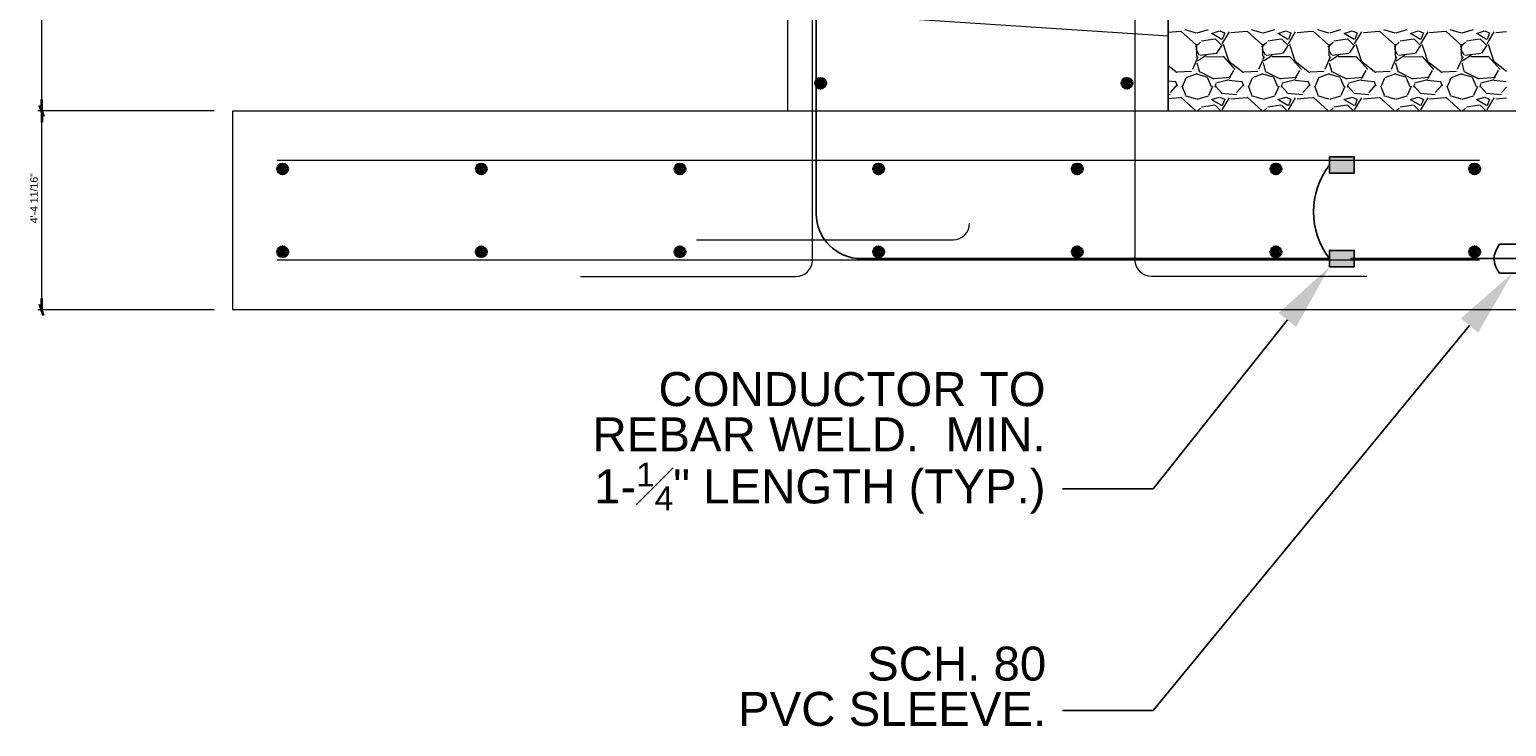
# Model space of a CAD drawing. Header units: inches. Extents: x 577 to 9538, y 274 to 2902.
# Tile 1 of 16: x 688 to 1080, y 305 to 490. Entities that reach past the tile are written whole.
import ezdxf
from ezdxf import colors
from ezdxf.entities.mleader import LeaderData, LeaderLine
from ezdxf.math import Vec2, Vec3

# ---------------------------------------------------------------- set-up
doc = ezdxf.new("R2010")
doc.units = ezdxf.units.IN
doc.header["$MEASUREMENT"] = 0
for name, color, linetype, lineweight in [('E-ANNO-TEXT', 7, 'Continuous', 25), ('E-DETL-GRPH', 7, 'Continuous', 35), ('S-301 Building Sections [E-201 Reference]$0$G-ELECT-REF', 253, 'Continuous', 9)]:
    doc.layers.add(name, color=color, linetype=linetype, lineweight=lineweight)
doc.styles.add("S-301 Building Sections [E-201 Reference]$0$3 4 1'-0", font='arial.ttf', dxfattribs={"height": 2})
doc.styles.get("Standard").update_dxf_attribs({"font": 'arial.ttf'})

# ---------------------------------------------------------------- blocks, each defined once
blk = doc.blocks.new('S-301 Building Sections [E-201 Reference]')
at = {"color": 9, "linetype": 'ByBlock', "lineweight": -2}
for p, q in [((639.932, 240.605), (639.704, 241.289)), ((639.704, 241.289), (639.932, 240.605)), ((639.818, 240.947), (639.818, 241.63)), ((639.818, 240.947), (639.818, 240.264)), ((639.932, 228.605), (639.704, 229.289)), ((639.818, 228.947), (639.818, 229.63))]:
    blk.add_line(p, q, dxfattribs=at)
at = {"color": 9}
for centre, radius in [((686.868, 242.618), 0.312), ((686.868, 242.618), 0.188), ((686.868, 242.618), 0.0625), ((705.368, 242.618), 0.312), ((705.368, 242.618), 0.188), ((705.368, 242.618), 0.0625), ((654.368, 237.447), 0.312), ((654.368, 237.447), 0.188), ((654.368, 237.447), 0.0625), ((666.368, 237.447), 0.312), ((666.368, 237.447), 0.188), ((666.368, 237.447), 0.0625), ((678.368, 237.447), 0.312), ((678.368, 237.447), 0.188), ((678.368, 237.447), 0.0625), ((690.368, 237.447), 0.312), ((690.368, 237.447), 0.188), ((690.368, 237.447), 0.0625), ((702.368, 237.447), 0.312), ((702.368, 237.447), 0.188), ((702.368, 237.447), 0.0625), ((714.368, 237.447), 0.312), ((714.368, 237.447), 0.188), ((714.368, 237.447), 0.0625), ((726.368, 237.447), 0.312), ((726.368, 237.447), 0.188), ((726.368, 237.447), 0.0625), ((654.368, 232.447), 0.313), ((654.368, 232.447), 0.188), ((654.368, 232.447), 0.0625), ((666.368, 232.447), 0.313), ((666.368, 232.447), 0.188), ((666.368, 232.447), 0.0625), ((678.368, 232.447), 0.313), ((678.368, 232.447), 0.188), ((678.368, 232.447), 0.0625), ((690.368, 232.447), 0.313), ((690.368, 232.447), 0.188), ((690.368, 232.447), 0.0625), ((702.368, 232.447), 0.313), ((702.368, 232.447), 0.188), ((702.368, 232.447), 0.0625), ((714.368, 232.447), 0.313), ((714.368, 232.447), 0.188), ((714.368, 232.447), 0.0625), ((726.368, 232.447), 0.313), ((726.368, 232.447), 0.188), ((726.368, 232.447), 0.0625)]:
    blk.add_circle(centre, radius, dxfattribs=at)
at = {"layer": 'S-301 Building Sections [E-201 Reference]$0$G-ELECT-REF', "color": 9}
for p, q in [((684.868, 258.947), (684.868, 240.947)), ((707.868, 240.947), (707.868, 258.947)), ((639.818, 241.63), (639.818, 258.264)), ((686.368, 231.947), (686.368, 257.772)), ((705.868, 231.947), (705.868, 257.772)), ((684.868, 246.989), (707.868, 245.489)), ((707.868, 246.994), (707.868, 245.489)), ((707.868, 245.489), (707.868, 240.947)), ((650.229, 240.947), (639.59, 240.947)), ((650.229, 240.947), (639.59, 240.947)), ((707.868, 240.947), (729.368, 240.947)), ((639.818, 229.63), (639.818, 240.264)), ((726.669, 237.947), (654.052, 237.947)), ((679.368, 233.173), (694.868, 233.173)), ((726.669, 231.947), (654.052, 231.947)), ((672.368, 230.947), (685.368, 230.947)), ((719.868, 230.947), (706.868, 230.947)), ((650.229, 228.947), (639.59, 228.947))]:
    blk.add_line(p, q, dxfattribs=at)
at = {"layer": 'S-301 Building Sections [E-201 Reference]$0$G-ELECT-REF', "color": 9, "linetype": 'Continuous'}
for p, q in [((707.868, 245.701), (708.61, 245.763)), ((708.625, 245.775), (709.543, 244.934)), ((709.572, 245.652), (708.892, 245.854)), ((710.276, 245.844), (709.597, 245.643)), ((710.485, 245.63), (710.965, 245.79)), ((711.093, 245.267), (710.493, 245.627)), ((710.976, 245.785), (711.256, 245.665)), ((711.121, 245.007), (711.555, 245.73)), ((711.275, 245.66), (711.124, 245.257)), ((711.65, 245.683), (712.61, 245.763)), ((712.625, 245.775), (713.543, 244.934)), ((713.572, 245.652), (712.892, 245.854)), ((714.276, 245.844), (713.597, 245.643)), ((714.485, 245.63), (714.965, 245.79)), ((715.093, 245.267), (714.493, 245.627)), ((714.976, 245.785), (715.256, 245.665)), ((715.121, 245.007), (715.555, 245.73)), ((715.275, 245.66), (715.124, 245.257)), ((715.65, 245.683), (716.292, 245.737)), ((716.292, 245.737), (716.61, 245.763)), ((716.625, 245.775), (717.543, 244.934)), ((717.572, 245.652), (716.892, 245.854)), ((718.276, 245.844), (717.597, 245.643)), ((718.486, 245.63), (718.966, 245.79)), ((719.093, 245.267), (718.493, 245.627)), ((718.976, 245.785), (719.256, 245.665)), ((719.121, 245.007), (719.555, 245.73)), ((719.275, 245.66), (719.124, 245.257)), ((719.65, 245.683), (720.61, 245.763)), ((720.625, 245.775), (721.543, 244.934)), ((721.572, 245.652), (720.892, 245.854)), ((722.276, 245.844), (721.597, 245.643)), ((722.486, 245.63), (722.966, 245.79)), ((723.093, 245.267), (722.493, 245.627)), ((722.976, 245.785), (723.256, 245.665)), ((723.121, 245.007), (723.555, 245.73)), ((723.275, 245.66), (723.124, 245.257)), ((723.65, 245.683), (724.61, 245.763)), ((724.625, 245.775), (725.543, 244.934)), ((725.572, 245.652), (724.892, 245.854)), ((726.276, 245.844), (725.597, 245.643)), ((726.486, 245.63), (726.966, 245.79)), ((727.093, 245.267), (726.493, 245.627)), ((726.976, 245.785), (727.256, 245.665)), ((727.121, 245.007), (727.555, 245.73)), ((727.275, 245.66), (727.124, 245.257)), ((727.65, 245.683), (728.292, 245.737)), ((709.5, 244.827), (709.817, 245.109)), ((709.737, 244.315), (709.54, 244.677)), ((709.564, 244.971), (709.564, 244.271)), ((709.576, 244.662), (709.576, 244.902)), ((709.87, 245.19), (710.67, 245.311)), ((710.7, 245.296), (711.1, 244.896)), ((711.108, 244.916), (710.788, 244.436)), ((711.432, 244.272), (711.206, 244.951)), ((713.5, 244.827), (713.817, 245.109)), ((713.737, 244.315), (713.54, 244.677)), ((713.564, 244.971), (713.564, 244.271)), ((713.576, 244.662), (713.576, 244.902)), ((713.87, 245.19), (714.67, 245.311)), ((714.7, 245.296), (715.1, 244.896)), ((715.108, 244.916), (714.788, 244.436)), ((715.432, 244.272), (715.206, 244.951)), ((717.5, 244.827), (717.817, 245.109)), ((717.737, 244.315), (717.54, 244.677)), ((717.564, 244.971), (717.564, 244.271)), ((717.576, 244.662), (717.576, 244.902)), ((717.87, 245.19), (718.67, 245.311)), ((718.7, 245.296), (719.1, 244.896)), ((719.108, 244.916), (718.788, 244.436)), ((719.432, 244.272), (719.206, 244.951)), ((721.5, 244.827), (721.817, 245.109)), ((721.737, 244.315), (721.54, 244.677)), ((721.564, 244.971), (721.564, 244.271)), ((721.576, 244.662), (721.576, 244.902)), ((721.87, 245.19), (722.67, 245.311)), ((722.7, 245.296), (723.1, 244.896)), ((723.108, 244.916), (722.788, 244.436)), ((723.432, 244.272), (723.206, 244.951)), ((725.5, 244.827), (725.817, 245.109)), ((725.737, 244.315), (725.54, 244.677)), ((725.564, 244.971), (725.564, 244.271)), ((725.576, 244.662), (725.576, 244.902)), ((725.87, 245.19), (726.67, 245.311)), ((726.7, 245.296), (727.1, 244.896)), ((727.108, 244.916), (726.788, 244.436)), ((727.432, 244.272), (727.206, 244.951)), ((708.407, 243.247), (707.868, 243.667)), ((709.648, 244.208), (709.324, 243.45)), ((709.591, 243.853), (709.745, 243.291)), ((709.597, 244.272), (709.597, 244.131)), ((710.116, 244.272), (709.624, 243.944)), ((710.77, 244.408), (709.77, 244.287)), ((710.15, 244.295), (710.116, 244.273)), ((711.176, 244.221), (710.136, 244.19)), ((711.911, 243.447), (711.191, 244.247)), ((711.534, 243.953), (711.429, 244.271)), ((712.407, 243.247), (711.53, 243.93)), ((713.648, 244.208), (713.323, 243.45)), ((713.591, 243.853), (713.745, 243.291)), ((713.597, 244.272), (713.597, 244.131)), ((714.116, 244.272), (713.624, 243.944)), ((714.77, 244.408), (713.77, 244.287)), ((714.15, 244.295), (714.116, 244.273)), ((715.176, 244.221), (714.136, 244.221)), ((715.911, 243.447), (715.191, 244.247)), ((715.534, 243.953), (715.429, 244.271)), ((716.292, 243.336), (715.529, 243.93)), ((717.648, 244.208), (717.324, 243.45)), ((717.591, 243.853), (717.745, 243.291)), ((717.597, 244.272), (717.597, 244.131)), ((718.116, 244.272), (717.624, 243.944)), ((718.77, 244.408), (717.77, 244.287)), ((718.15, 244.295), (718.116, 244.273)), ((719.176, 244.221), (718.136, 244.221)), ((719.911, 243.447), (719.191, 244.247)), ((719.534, 243.953), (719.429, 244.271)), ((720.407, 243.247), (719.53, 243.93)), ((721.648, 244.208), (721.324, 243.45)), ((721.591, 243.853), (721.745, 243.291)), ((721.597, 244.272), (721.597, 244.131)), ((722.116, 244.272), (721.624, 243.944)), ((722.77, 244.408), (721.77, 244.287)), ((722.15, 244.295), (722.116, 244.273)), ((723.176, 244.221), (722.136, 244.19)), ((723.911, 243.447), (723.191, 244.247)), ((723.534, 243.953), (723.429, 244.271)), ((724.407, 243.247), (723.53, 243.93)), ((725.648, 244.208), (725.324, 243.45)), ((725.591, 243.853), (725.745, 243.291)), ((725.597, 244.272), (725.597, 244.131)), ((726.116, 244.272), (725.624, 243.944)), ((726.77, 244.408), (725.77, 244.287)), ((726.15, 244.295), (726.116, 244.273)), ((727.176, 244.221), (726.136, 244.221)), ((727.911, 243.447), (727.191, 244.247)), ((727.534, 243.953), (727.429, 244.271)), ((728.292, 243.336), (727.529, 243.93)), ((707.911, 243.447), (707.868, 243.494)), ((707.868, 242.769), (708.284, 242.727)), ((708.426, 242.436), (708.306, 242.756)), ((709.268, 243.332), (708.428, 243.292)), ((708.934, 242.925), (708.708, 242.399)), ((709.585, 243.182), (708.945, 242.942)), ((710.214, 242.978), (709.573, 243.172)), ((709.785, 243.317), (710.625, 242.877)), ((710.484, 242.413), (710.244, 242.973)), ((710.63, 242.907), (711.629, 242.99)), ((710.746, 242.639), (711.546, 242.839)), ((711.523, 242.803), (712.284, 242.727)), ((711.535, 242.916), (711.821, 243.392)), ((712.426, 242.436), (712.306, 242.756)), ((713.268, 243.332), (712.428, 243.292)), ((712.934, 242.925), (712.708, 242.399)), ((713.585, 243.182), (712.945, 242.942)), ((714.214, 242.978), (713.573, 243.172)), ((713.785, 243.317), (714.625, 242.877)), ((714.484, 242.413), (714.244, 242.973)), ((714.63, 242.907), (715.629, 242.99)), ((714.746, 242.639), (715.546, 242.839)), ((715.523, 242.803), (716.284, 242.727)), ((715.535, 242.916), (715.821, 243.392)), ((716.407, 243.247), (716.292, 243.337)), ((716.426, 242.436), (716.306, 242.756)), ((717.268, 243.332), (716.428, 243.292)), ((716.934, 242.925), (716.708, 242.399)), ((717.585, 243.182), (716.945, 242.942)), ((718.214, 242.978), (717.573, 243.172)), ((717.785, 243.317), (718.625, 242.877)), ((718.484, 242.413), (718.244, 242.973)), ((718.63, 242.907), (719.629, 242.99)), ((718.746, 242.639), (719.546, 242.839)), ((719.524, 242.803), (720.284, 242.727)), ((719.535, 242.916), (719.821, 243.392)), ((720.426, 242.436), (720.306, 242.756)), ((721.268, 243.332), (720.428, 243.292)), ((720.934, 242.925), (720.708, 242.399)), ((721.585, 243.182), (720.945, 242.942)), ((722.214, 242.978), (721.573, 243.172)), ((721.785, 243.317), (722.625, 242.877)), ((722.484, 242.413), (722.244, 242.973)), ((722.63, 242.907), (723.629, 242.99)), ((722.746, 242.639), (723.546, 242.839)), ((723.524, 242.803), (724.284, 242.727)), ((723.535, 242.916), (723.821, 243.392)), ((724.426, 242.436), (724.306, 242.756)), ((725.268, 243.332), (724.428, 243.292)), ((724.934, 242.925), (724.708, 242.399)), ((725.585, 243.182), (724.945, 242.942)), ((726.214, 242.978), (725.573, 243.172)), ((725.785, 243.317), (726.625, 242.877)), ((726.484, 242.413), (726.244, 242.973)), ((726.63, 242.907), (727.629, 242.99)), ((726.746, 242.639), (727.546, 242.839)), ((727.524, 242.803), (728.284, 242.727)), ((727.535, 242.916), (727.821, 243.392)), ((707.868, 241.959), (707.987, 241.949)), ((707.868, 241.701), (708.61, 241.763)), ((707.992, 242.063), (708.427, 242.547)), ((708.625, 241.775), (709.529, 240.947)), ((708.92, 241.896), (708.711, 242.453)), ((709.572, 241.652), (708.892, 241.854)), ((710.276, 241.844), (709.597, 241.643)), ((710.536, 242.433), (710.296, 241.873)), ((710.485, 241.63), (710.965, 241.79)), ((710.695, 242.386), (710.749, 242.583)), ((710.711, 242.447), (711.071, 242.047)), ((710.976, 241.785), (711.256, 241.665)), ((711.066, 242.025), (711.987, 241.949)), ((711.65, 241.683), (712.61, 241.763)), ((711.992, 242.062), (712.427, 242.546)), ((712.625, 241.775), (713.529, 240.947)), ((712.92, 241.896), (712.711, 242.453)), ((713.572, 241.652), (712.892, 241.854)), ((714.276, 241.844), (713.597, 241.643)), ((714.536, 242.433), (714.296, 241.873)), ((714.485, 241.63), (714.965, 241.79)), ((714.695, 242.386), (714.749, 242.583)), ((714.711, 242.447), (715.071, 242.047)), ((714.976, 241.785), (715.256, 241.665)), ((715.066, 242.025), (715.987, 241.949)), ((715.992, 242.062), (716.289, 242.392)), ((716.292, 242.39), (716.431, 242.544)), ((716.292, 241.737), (716.61, 241.763)), ((716.625, 241.775), (717.529, 240.947)), ((716.92, 241.896), (716.711, 242.453)), ((717.572, 241.652), (716.892, 241.854)), ((718.276, 241.844), (717.597, 241.643)), ((718.536, 242.433), (718.296, 241.873)), ((718.486, 241.63), (718.966, 241.79)), ((718.695, 242.386), (718.749, 242.583)), ((718.711, 242.447), (719.071, 242.047)), ((718.976, 241.785), (719.256, 241.665)), ((719.066, 242.025), (719.987, 241.949)), ((719.65, 241.683), (720.61, 241.763)), ((719.992, 242.063), (720.428, 242.547)), ((720.625, 241.775), (721.529, 240.947)), ((720.92, 241.896), (720.711, 242.453)), ((721.572, 241.652), (720.892, 241.854)), ((722.276, 241.844), (721.597, 241.643)), ((722.536, 242.433), (722.296, 241.873)), ((722.486, 241.63), (722.966, 241.79)), ((722.695, 242.386), (722.749, 242.583)), ((722.711, 242.447), (723.071, 242.047)), ((722.976, 241.785), (723.256, 241.665)), ((723.066, 242.025), (723.987, 241.949)), ((723.65, 241.683), (724.61, 241.763)), ((723.992, 242.062), (724.427, 242.546)), ((724.625, 241.775), (725.529, 240.947)), ((724.92, 241.896), (724.711, 242.453)), ((725.572, 241.652), (724.892, 241.854)), ((726.276, 241.844), (725.597, 241.643)), ((726.536, 242.433), (726.296, 241.873)), ((726.486, 241.63), (726.966, 241.79)), ((726.695, 242.386), (726.749, 242.583)), ((726.711, 242.447), (727.071, 242.047)), ((726.976, 241.785), (727.256, 241.665)), ((727.067, 242.025), (727.987, 241.949)), ((727.992, 242.062), (728.289, 242.392)), ((709.564, 240.971), (709.564, 240.947)), ((709.635, 240.947), (709.817, 241.109)), ((709.87, 241.19), (710.67, 241.311)), ((711.093, 241.267), (710.493, 241.627)), ((710.7, 241.296), (711.049, 240.947)), ((711.121, 241.007), (711.555, 241.73)), ((711.275, 241.66), (711.124, 241.257)), ((711.207, 240.947), (711.206, 240.951)), ((713.564, 240.971), (713.564, 240.947)), ((713.635, 240.947), (713.817, 241.109)), ((713.87, 241.19), (714.67, 241.311)), ((715.093, 241.267), (714.493, 241.627)), ((714.7, 241.296), (715.049, 240.947)), ((715.121, 241.007), (715.555, 241.73)), ((715.275, 241.66), (715.124, 241.257)), ((715.207, 240.947), (715.206, 240.951)), ((715.65, 241.683), (716.292, 241.737)), ((717.564, 240.971), (717.564, 240.947)), ((717.635, 240.947), (717.817, 241.109)), ((717.87, 241.19), (718.67, 241.311)), ((719.093, 241.267), (718.493, 241.627)), ((718.7, 241.296), (719.049, 240.947)), ((719.121, 241.007), (719.555, 241.73)), ((719.275, 241.66), (719.124, 241.257)), ((719.208, 240.947), (719.206, 240.951)), ((721.564, 240.971), (721.564, 240.947)), ((721.635, 240.947), (721.817, 241.109)), ((721.87, 241.19), (722.67, 241.311)), ((723.093, 241.267), (722.493, 241.627)), ((722.7, 241.296), (723.049, 240.947)), ((723.121, 241.007), (723.555, 241.73)), ((723.275, 241.66), (723.124, 241.257)), ((723.208, 240.947), (723.206, 240.951)), ((725.564, 240.971), (725.564, 240.947)), ((725.635, 240.947), (725.817, 241.109)), ((725.87, 241.19), (726.67, 241.311)), ((727.093, 241.267), (726.493, 241.627)), ((726.7, 241.296), (727.049, 240.947)), ((727.121, 241.007), (727.555, 241.73)), ((727.275, 241.66), (727.124, 241.257)), ((727.208, 240.947), (727.206, 240.951)), ((727.65, 241.683), (728.292, 241.737))]:
    blk.add_line(p, q, dxfattribs=at)
at = {"layer": 'S-301 Building Sections [E-201 Reference]$0$G-ELECT-REF', "color": 9}
for centre in [(694.868, 234.173), (685.368, 231.947)]:
    blk.add_arc(centre, 1, 270, 0, dxfattribs=at)
at = {"layer": 'S-301 Building Sections [E-201 Reference]$0$G-ELECT-REF', "color": 9, "extrusion": (0, 0, -1)}
blk.add_arc((-706.868, 231.947), 1, 270, 0, dxfattribs=at)
at = {"layer": 'S-301 Building Sections [E-201 Reference]$0$G-ELECT-REF', "color": 9}
blk.add_3dface([(729.368, 228.947), (651.368, 228.947), (651.368, 240.947), (729.368, 240.947)], dxfattribs=at)
at = {"layer": 'S-301 Building Sections [E-201 Reference]$0$G-ELECT-REF', "color": 9, "style": "S-301 Building Sections [E-201 Reference]$0$3 4 1'-0"}
blk.add_text('4\'-4 11/16"', height=0.45552, rotation=90, dxfattribs=at).set_placement((639.579, 234.16))

msp = doc.modelspace()

# ---------------------------------------------------------------- hatches: boundary and pattern name
at = {"layer": 'E-ANNO-TEXT'}
h = msp.add_hatch(color=0, dxfattribs=at)
h.dxf.hatch_style = 1
h.paths.add_polyline_path([(1039.8105, 452.0842), (1039.8105, 456.41789), (1033.25716, 456.41789), (1033.25716, 452.0842)])
h = msp.add_hatch(color=0, dxfattribs=at)
h.dxf.hatch_style = 1
h.paths.add_polyline_path([(1039.8105, 427.25105), (1039.8105, 431.58474), (1033.25716, 431.58474), (1033.25716, 427.25105)])

# ---------------------------------------------------------------- linework, layer by layer
at = {"layer": 'E-ANNO-TEXT', "color": 0}
for p, q in [((897.1008, 508.54415), (897.1008, 441.41789)), ((1078.31083, 433.26074), (1091.4051, 433.26074)), ((1033.25716, 429.41789), (909.1008, 429.41789)), ((1038.8105, 429.41789), (1198.24241, 429.41789)), ((1078.31083, 425.60506), (1091.4051, 425.60506))]:
    msp.add_line(p, q, dxfattribs=at)
for points in [[(1039.8105, 452.0842), (1033.25716, 452.0842), (1033.25716, 456.41789), (1039.8105, 456.41789)], [(1039.8105, 427.25105), (1033.25716, 427.25105), (1033.25716, 431.58474), (1039.8105, 431.58474)]]:
    msp.add_lwpolyline(points, close=True, dxfattribs=at)
for centre, radius, start, end in [((1049.28285, 441.83447), 20.27299, 142.231757, 217.768243), ((909.1008, 441.41789), 12, 180, 270)]:
    msp.add_arc(centre, radius, start, end, dxfattribs=at)
msp.add_open_spline([(1078.31083, 433.26074), (1076.34303, 430.46898), (1076.39449, 427.97594), (1078.31083, 425.60506)], degree=3, dxfattribs=at)

# ---------------------------------------------------------------- block references
at = {"layer": 'E-DETL-GRPH', "color": 0, "xscale": 4.390625, "yscale": 4.390625, "zscale": 4.390625}
msp.add_blockref('S-301 Building Sections [E-201 Reference]', (-2117.49822, -589.33021), dxfattribs=at)

# ---------------------------------------------------------------- texts
at = {"layer": 'E-ANNO-TEXT', "color": 0, "char_height": 9, "attachment_point": 1, "line_spacing_factor": 0.8}
for s, width, heights, insert in [('\\A1;\\pxqr;CONDUCTOR TO REBAR WELD.  MIN. 1-{\\H0.7x;\\S1#4;}" LENGTH (TYP.)', 120.1712099, [41.11961], (837.7558, 399.33743)), ('\\A1;\\pxqr;SCH. 80\\PPVC SLEEVE.', 83.6945476, [23.64337], (874.42074, 326.55295))]:
    msp.add_mtext_dynamic_manual_height_columns(s, width=width, gutter_width=48, heights=heights, dxfattribs=dict(at, insert=insert))

# ---------------------------------------------------------------- leaders
at = {"layer": 'E-ANNO-TEXT', "color": 0}
ml = msp.add_multileader_mtext('Standard', dxfattribs=at)
ml.set_content('')
ml.set_leader_properties()
ml.build(insert=Vec2(0, 0))
ml.multileader.update_dxf_attribs({"dogleg_length": 24, "arrow_head_size": 18})
ctx = ml.context
ctx.base_point, ctx.char_height, ctx.arrow_head_size, ctx.landing_gap_size, ctx.plane_origin = Vec3(962.20241, 368.3593), 0.18, 18, 0.125, Vec3(454.29093, 406.68653)
ctx.text_align_type = 2
notes = []
notes.append((ctx, [(1, (1, 1, 0), (986.45241, 368.3593), (-1, 0), 24, [(0, [(1033.25716, 427.25105)], 0, [])])]))
ctx.mtext.insert, ctx.mtext.alignment, ctx.mtext.flow_direction = Vec3(962.32741, 368.4493), 3, 5
ml = msp.add_multileader_mtext('Standard', dxfattribs=at)
ml.set_content('')
ml.set_leader_properties()
ml.build(insert=Vec2(0, 0))
ml.multileader.update_dxf_attribs({"dogleg_length": 24, "arrow_head_size": 18})
ctx = ml.context
ctx.base_point, ctx.char_height, ctx.arrow_head_size, ctx.landing_gap_size, ctx.plane_origin = Vec3(962.20241, 309.58857), 0.18, 18, 0.125, Vec3(454.29093, 347.9158)
ctx.text_align_type = 2
notes.append((ctx, [(1, (1, 1, 0), (986.45241, 309.58857), (-1, 0), 24, [(0, [(1081.77979, 425.60506)], 0, [])])]))
ctx.mtext.insert, ctx.mtext.alignment, ctx.mtext.flow_direction = Vec3(962.32741, 309.67857), 3, 5
for ctx, leaders in notes:
    for number, flags, end, landing, length, lines in leaders:
        leader = LeaderData()
        leader.index, (leader.has_last_leader_line, leader.has_dogleg_vector, leader.attachment_direction) = number, flags
        leader.last_leader_point, leader.dogleg_vector, leader.dogleg_length = Vec3(end), Vec3(landing), length
        for number, points, colour, breaks in lines:
            line = LeaderLine()
            line.index, line.vertices, line.color, line.breaks = number, Vec3.list(points), colors.encode_raw_color(colour), breaks
            leader.lines.append(line)
        ctx.leaders.append(leader)

doc.saveas('drawing.dxf')
